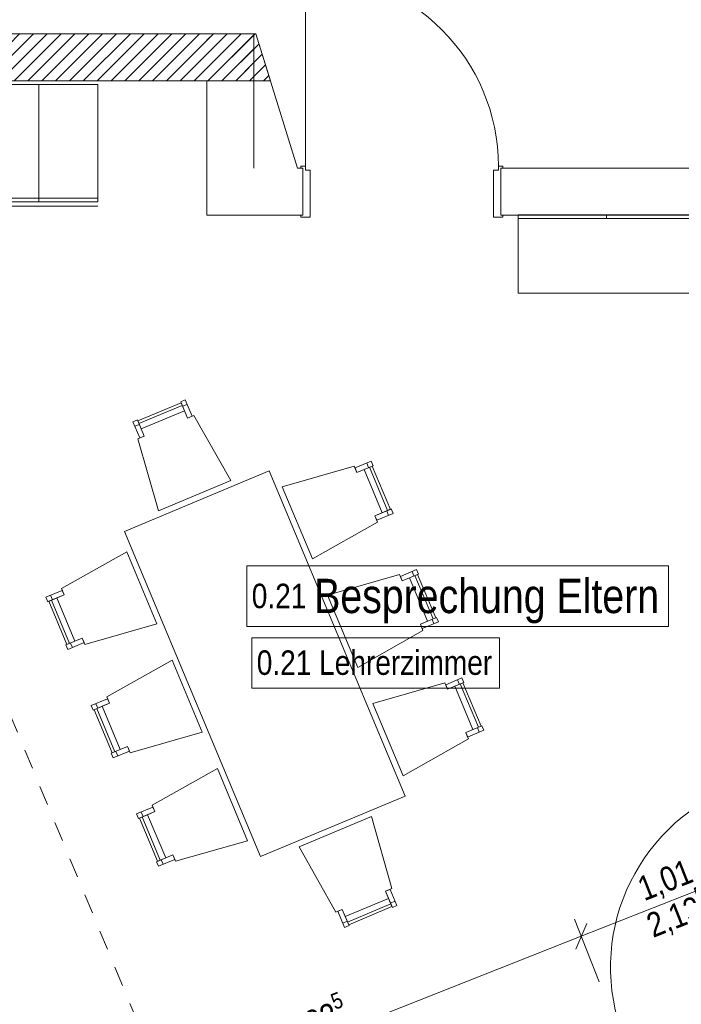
# Model space of a CAD drawing. Header units: metres. Extents: x -80 to 1923, y -189 to 69.
# Tile 183 of 256: x 955.25 to 958.63, y 39.9 to 44.93. Entities that reach past the tile are written whole.
import ezdxf

# ---------------------------------------------------------------- set-up
doc = ezdxf.new("R2010")
doc.units = ezdxf.units.M
doc.header["$MEASUREMENT"] = 0
for name, pattern in [('Strichlinie eng', [0.115, 0.075, -0.04]), ('Strichlinie_ eng', [0.115, 0.075, -0.04]), ('Wipeout_Contour', [1, 0, -1])]:
    doc.linetypes.add(name, pattern=pattern)
for name, color, linetype in [('00 Schraffuren', 7, 'Continuous'), ('10 Wand außen', 7, 'Continuous'), ('50 Möblierung', 7, 'Continuous'), ('80 Raum', 7, 'Continuous'), ('90 Allgemein Bemaßung', 7, 'Continuous'), ('Abbruch_80 Raumbez Abbruch 50stel', 7, 'Continuous'), ('Neubau_10 Wand innen GK', 7, 'Continuous'), ('Neubau_50 Möblierung', 7, 'Continuous')]:
    doc.layers.add(name, color=color, linetype=linetype)
doc.styles.add('ERSTELLTER_STIL_2', font='ARIALN.TTF')
doc.dimstyles.new('ERSTELLTER_STIL__1', dxfattribs={"dimtxt": 0.125, "dimasz": 0.095143, "dimexe": 0.18, "dimexo": 0.25, "dimgap": 0, "dimtad": 1, "dimzin": 0, "dimdsep": 46, "dimtxsty": 'ERSTELLTER_STIL_2', "dimblk": 'ARROWHEAD_6', "dimblk1": 'ARROWHEAD_6', "dimblk2": 'ARROWHEAD_6', "dimcen": 0.09, "dimclrd": 7, "dimclre": 7, "dimclrt": 7, "dimazin": 0, "dimtfac": 1, "dimtdec": 4, "dimtmove": 0, "dimatfit": 3, "dimfxl": 1, "dimtolj": 1, "dimtzin": 0, "dimarcsym": 0})
pattern_1 = [(45, (929.77, 0), (-0.03535534, 0.03535534), [])]

# ---------------------------------------------------------------- blocks, each defined once
blk = doc.blocks.new('Blockrahmentür 1-Fl 27_6')
at = {"layer": '10 Wand außen', "color": 7, "linetype": 'Continuous', "lineweight": 13}
for p, q in [((0.4925, 0.01), (0.4925, 0.995)), ((-0.4925, 0.01), (-0.515, 0.01)), ((-0.515, 0.01), (-0.515, 0)), ((-0.515, 0), (-0.505, 0)), ((-0.505, 0), (-0.505, -0.24)), ((-0.4925, -0.01), (-0.4925, 0.01)), ((0.4925, -0.01), (0.4925, 0.01)), ((0.4925, 0.01), (0.515, 0.01)), ((0.515, 0), (0.505, 0)), ((0.505, 0), (0.505, -0.24)), ((0.515, 0.01), (0.515, 0)), ((-0.4675, -0.01), (-0.4925, -0.01)), ((-0.4675, -0.25), (-0.4675, -0.01)), ((0.4675, -0.25), (0.4675, -0.01)), ((0.4675, -0.01), (0.4925, -0.01)), ((-0.505, -0.24), (-0.515, -0.24)), ((-0.515, -0.24), (-0.515, -0.25)), ((-0.515, -0.25), (-0.4675, -0.25)), ((0.515, -0.25), (0.4675, -0.25)), ((0.505, -0.24), (0.515, -0.24)), ((0.515, -0.24), (0.515, -0.25))]:
    blk.add_line(p, q, dxfattribs=at)
at = {"layer": '10 Wand außen', "color": 7, "linetype": 'Continuous', "lineweight": 9}
for p, q in [((-0.505, 0), (-0.505, -0.24)), ((-0.505, 0), (-0.505, -0.24)), ((0.505, 0), (0.505, -0.24)), ((0.505, 0), (0.505, -0.24))]:
    blk.add_line(p, q, dxfattribs=at)
blk.add_arc((0.4925, 0.01), 0.985, 90, 180, dxfattribs=at)
blk = doc.blocks.new('5-Flügelfenster 27')
at = {"layer": '10 Wand außen', "color": 7, "linetype": 'Continuous', "lineweight": 9}
for p, q in [((-2.13, 0.145), (2.13, 0.145)), ((-2.13, 0), (-2.13, 0.145)), ((2.13, 0), (2.13, 0.145)), ((-2.13, -0.07), (-2.13, 0)), ((-2.13, -0.07), (-2.13, 0)), ((2.13, -0.07), (2.13, 0)), ((2.13, -0.07), (2.13, 0)), ((-2.13, -0.22), (-2.13, -0.07)), ((2.13, -0.22), (2.13, -0.07)), ((-2.13, -0.22), (-2.13, -0.25)), ((-2.13, -0.25), (2.13, -0.25)), ((2.13, -0.25), (2.13, -0.22))]:
    blk.add_line(p, q, dxfattribs=at)
at = {"layer": '10 Wand außen', "color": 7, "linetype": 'Continuous', "lineweight": 13}
for p, q in [((-2.13, 0), (-2.07, 0)), ((-2.07, -0.03), (-2.07, 0.04)), ((-2.07, 0.04), (-1.99, 0.04)), ((-2.07, 0), (-2.07, -0.03)), ((-1.99, 0.04), (-1.312, 0.04)), ((-1.99, 0.04), (-1.99, -0.03)), ((-1.99, 0.01), (-1.312, 0.01)), ((-1.312, -0.03), (-1.312, 0.04)), ((-1.312, 0.04), (-1.232, 0.04)), ((-1.232, 0.005), (-1.252, 0.005)), ((-1.252, 0.005), (-1.252, -0.03)), ((-1.252, -0.03), (-1.252, 0.005)), ((-1.252, 0.005), (-1.232, 0.005)), ((-1.232, 0.04), (-1.232, 0.005)), ((-1.232, 0.04), (-1.172, 0.04)), ((-1.232, 0.005), (-1.232, 0.04)), ((-1.172, 0.04), (-0.484, 0.04)), ((-1.172, 0.04), (-1.172, -0.03)), ((-1.172, 0.01), (-0.484, 0.01)), ((-0.484, -0.03), (-0.484, 0.04)), ((-0.484, 0.04), (-0.424, 0.04)), ((-0.424, 0.04), (-0.424, 0.005)), ((-0.424, 0.005), (-0.424, 0.04)), ((-0.424, 0.04), (-0.344, 0.04)), ((-0.424, 0.005), (-0.404, 0.005)), ((-0.404, 0.005), (-0.424, 0.005)), ((-0.404, 0.005), (-0.404, -0.03)), ((-0.404, -0.03), (-0.404, 0.005)), ((-0.344, 0.04), (0.344, 0.04)), ((-0.344, 0.04), (-0.344, -0.03)), ((-0.344, 0.01), (0.344, 0.01)), ((0.344, -0.03), (0.344, 0.04)), ((0.344, 0.04), (0.404, 0.04)), ((0.404, 0.04), (0.404, 0.005)), ((0.404, 0.005), (0.404, 0.04)), ((0.404, 0.04), (0.484, 0.04)), ((0.404, 0.005), (0.424, 0.005)), ((0.424, 0.005), (0.404, 0.005)), ((0.424, 0.005), (0.424, -0.03)), ((0.424, -0.03), (0.424, 0.005)), ((0.484, 0.04), (1.172, 0.04)), ((0.484, 0.04), (0.484, -0.03)), ((0.484, 0.01), (1.172, 0.01)), ((1.172, -0.03), (1.172, 0.04)), ((1.172, 0.04), (1.232, 0.04)), ((1.232, 0.04), (1.232, 0.005)), ((1.232, 0.005), (1.232, 0.04)), ((1.232, 0.04), (1.312, 0.04)), ((1.232, 0.005), (1.252, 0.005)), ((1.252, 0.005), (1.232, 0.005)), ((1.252, 0.005), (1.252, -0.03)), ((1.252, -0.03), (1.252, 0.005)), ((1.312, 0.04), (1.99, 0.04)), ((1.312, 0.04), (1.312, -0.03)), ((1.312, 0.01), (1.99, 0.01)), ((1.99, -0.03), (1.99, 0.04)), ((1.99, 0.04), (2.07, 0.04)), ((2.07, 0.04), (2.07, -0.03)), ((2.07, -0.03), (2.07, 0)), ((2.07, 0), (2.13, 0)), ((-2.07, -0.03), (-2.05, -0.03)), ((-1.99, -0.03), (-2.07, -0.03)), ((-2.05, -0.03), (-2.05, -0.07)), ((-1.312, 0), (-1.99, 0)), ((-1.312, -0.03), (-1.99, -0.03)), ((-1.252, -0.03), (-1.312, -0.03)), ((-1.172, -0.03), (-1.252, -0.03)), ((-0.484, 0), (-1.172, 0)), ((-0.484, -0.03), (-1.172, -0.03)), ((-0.404, -0.03), (-0.484, -0.03)), ((-0.344, -0.03), (-0.404, -0.03)), ((0.344, 0), (-0.344, 0)), ((0.344, -0.03), (-0.344, -0.03)), ((0.424, -0.03), (0.344, -0.03)), ((0.484, -0.03), (0.424, -0.03)), ((1.172, 0), (0.484, 0)), ((1.172, -0.03), (0.484, -0.03)), ((1.252, -0.03), (1.172, -0.03)), ((1.312, -0.03), (1.252, -0.03)), ((1.99, 0), (1.312, 0)), ((1.99, -0.03), (1.312, -0.03)), ((2.07, -0.03), (1.99, -0.03)), ((2.05, -0.07), (2.05, -0.03)), ((2.05, -0.03), (2.07, -0.03)), ((-2.05, -0.07), (-2.13, -0.07)), ((2.05, -0.07), (-2.05, -0.07)), ((2.13, -0.07), (2.05, -0.07))]:
    blk.add_line(p, q, dxfattribs=at)
at = {"layer": '10 Wand außen', "color": 7, "linetype": 'Strichlinie eng', "lineweight": 9}
blk.add_line((-2.13, -0.22), (2.13, -0.22), dxfattribs=at)
blk = doc.blocks.new('Blockrahmentür 1-Fl 27_31')
at = {"layer": 'Neubau_10 Wand innen GK', "color": 7, "linetype": 'Continuous', "lineweight": 13}
for p, q in [((0.4925, -0.01), (0.4925, 0.975)), ((-0.4925, -0.01), (-0.515, -0.01)), ((-0.515, -0.01), (-0.515, -0.02)), ((-0.515, -0.02), (-0.505, -0.02)), ((-0.505, -0.02), (-0.505, -0.145)), ((-0.505, -0.0325), (-0.505, -0.02)), ((-0.505, -0.0325), (-0.505, -0.02)), ((-0.505, -0.045), (-0.505, -0.0325)), ((-0.505, -0.045), (-0.505, -0.0325)), ((-0.505, -0.12), (-0.505, -0.045)), ((-0.505, -0.12), (-0.505, -0.045)), ((-0.4925, -0.03), (-0.4925, -0.01)), ((-0.4675, -0.03), (-0.4925, -0.03)), ((-0.4675, -0.155), (-0.4675, -0.03)), ((0.4675, -0.155), (0.4675, -0.03)), ((0.4675, -0.03), (0.4925, -0.03)), ((0.4925, -0.03), (0.4925, -0.01)), ((0.4925, -0.01), (0.515, -0.01)), ((0.515, -0.02), (0.505, -0.02)), ((0.505, -0.02), (0.505, -0.145)), ((0.505, -0.0325), (0.505, -0.02)), ((0.505, -0.0325), (0.505, -0.02)), ((0.505, -0.045), (0.505, -0.0325)), ((0.505, -0.045), (0.505, -0.0325)), ((0.505, -0.12), (0.505, -0.045)), ((0.505, -0.12), (0.505, -0.045)), ((0.515, -0.01), (0.515, -0.02)), ((-0.505, -0.145), (-0.515, -0.145)), ((-0.515, -0.145), (-0.515, -0.155)), ((-0.505, -0.1325), (-0.505, -0.12)), ((-0.505, -0.1325), (-0.505, -0.12)), ((-0.505, -0.145), (-0.505, -0.1325)), ((-0.505, -0.145), (-0.505, -0.1325)), ((0.505, -0.1325), (0.505, -0.12)), ((0.505, -0.1325), (0.505, -0.12)), ((0.505, -0.145), (0.505, -0.1325)), ((0.505, -0.145), (0.505, -0.1325)), ((0.505, -0.145), (0.515, -0.145)), ((0.515, -0.145), (0.515, -0.155)), ((-0.515, -0.155), (-0.4675, -0.155)), ((0.515, -0.155), (0.4675, -0.155))]:
    blk.add_line(p, q, dxfattribs=at)
at = {"layer": 'Neubau_10 Wand innen GK', "color": 7, "linetype": 'Continuous', "lineweight": 9}
blk.add_arc((0.4925, -0.01), 0.985, 90, 180, dxfattribs=at)
blk = doc.blocks.new('Text 3D 27[15]_1', base_point=(953.7199, 42.4584))
at = {"layer": '50 Möblierung', "color": 8, "linetype": 'Continuous', "lineweight": 18}
for q in [(953.7199, 42.4584), (955.516, 37.9917)]:
    blk.add_line((955.5622, 38.0109), q, dxfattribs=at)
at = {"layer": '50 Möblierung', "color": 8, "linetype": 'Continuous', "lineweight": 18, "flags": 128}
blk.add_lwpolyline([(953.7199, 42.4584), (953.6737, 42.4393), (955.516, 37.9917), (955.5622, 38.0109)], close=True, dxfattribs=at)
at = {"layer": '50 Möblierung', "color": 8, "linetype": 'Continuous', "lineweight": 18}
blk.add_point((955.5622, 38.0109), dxfattribs=at)
blk = doc.blocks.new('Unterschrank 27[16]_1', base_point=(955.6519, 44.5983))
at = {"color": 254, "linetype": 'Wipeout_Contour', "lineweight": 0, "ltscale": 3826.1121}
blk.add_wipeout([(955.6521, 43.9783), (955.6519, 44.5983), (955.3519, 44.5982), (955.3521, 43.9782)], dxfattribs=at).dxf.layer = '50 Möblierung'
at = {"layer": '50 Möblierung', "color": 8, "linetype": 'Continuous', "lineweight": 18}
for p, q in [((955.3519, 44.5982), (955.6519, 44.5983)), ((955.3519, 44.5982), (955.6519, 44.5983)), ((955.3521, 44.0002), (955.3519, 44.5982)), ((955.6519, 44.5983), (955.6521, 44.0003)), ((955.6521, 44.0183), (955.3521, 44.0182)), ((955.6521, 44.0003), (955.3521, 44.0002)), ((955.6521, 43.9783), (955.3521, 43.9782))]:
    blk.add_line(p, q, dxfattribs=at)
blk = doc.blocks.new('Unterschrank 27[17]_1', base_point=(955.3519, 44.5982))
at = {"color": 254, "linetype": 'Wipeout_Contour', "lineweight": 0, "ltscale": 3824.313982}
blk.add_wipeout([(955.3521, 43.9782), (955.3519, 44.5982), (954.7519, 44.5979), (954.7521, 43.9779)], dxfattribs=at).dxf.layer = '50 Möblierung'
at = {"layer": '50 Möblierung', "color": 8, "linetype": 'Continuous', "lineweight": 18}
for p, q in [((954.7519, 44.5979), (955.3519, 44.5982)), ((954.7519, 44.5979), (955.3519, 44.5982)), ((954.7521, 43.9999), (954.7519, 44.5979)), ((955.3519, 44.5982), (955.3521, 44.0002)), ((955.3521, 44.0182), (954.7521, 44.0179)), ((955.3521, 44.0002), (954.7521, 43.9999)), ((955.3521, 43.9782), (954.7521, 43.9779))]:
    blk.add_line(p, q, dxfattribs=at)
blk = doc.blocks.new('Tisch-Stuhlgruppe eckig 27[24]_1', base_point=(956.5054, 41.6406))
at = {"layer": 'Neubau_50 Möblierung', "color": 8, "linetype": 'Continuous', "lineweight": 18}
for p, q in [((955.8626, 42.8676), (956.0834, 42.9599)), ((956.1084, 42.965), (956.0854, 42.9553)), ((955.8414, 42.8533), (955.8645, 42.863)), ((957.0254, 42.6652), (957.035, 42.6422)), ((957.132, 42.4233), (957.0396, 42.6441)), ((957.137, 42.3983), (957.1274, 42.4213)), ((957.2569, 42.1117), (957.2665, 42.0886)), ((957.3635, 41.8697), (957.2711, 42.0906)), ((955.4109, 41.99), (955.4205, 41.967)), ((955.5083, 41.7442), (955.4159, 41.9651)), ((957.3685, 41.8447), (957.3589, 41.8678)), ((955.5225, 41.7231), (955.5129, 41.7461)), ((957.4884, 41.5581), (957.498, 41.5351)), ((957.595, 41.3162), (957.5026, 41.537)), ((955.6424, 41.4365), (955.652, 41.4134)), ((955.7397, 41.1907), (955.6474, 41.4115)), ((957.6, 41.2912), (957.5904, 41.3142)), ((955.754, 41.1695), (955.7444, 41.1926)), ((955.8739, 40.883), (955.8835, 40.8599)), ((955.9712, 40.6371), (955.8789, 40.858)), ((955.9855, 40.616), (955.9759, 40.639)), ((957.1483, 40.4136), (956.9274, 40.3213)), ((957.1694, 40.4279), (957.1464, 40.4182)), ((956.9025, 40.3162), (956.9255, 40.3259))]:
    blk.add_line(p, q, dxfattribs=at)
at = {"layer": 'Neubau_50 Möblierung', "color": 8, "linetype": 'Continuous', "lineweight": 18, "flags": 128}
for points in [[(955.8742, 42.8399), (956.095, 42.9323), (956.0776, 42.9738), (955.8568, 42.8814)], [(956.1335, 42.905), (956.1104, 42.8954), (956.0757, 42.9784), (956.0988, 42.988)], [(955.9621, 42.4214), (956.3311, 42.5758), (956.1428, 42.9089), (956.1104, 42.8954), (956.095, 42.9323), (955.8742, 42.8399), (955.8896, 42.803), (955.8572, 42.7895)], [(955.8665, 42.7934), (955.8896, 42.803), (955.8549, 42.886), (955.8318, 42.8764)], [(956.7478, 42.1755), (956.5935, 42.5446), (956.9615, 42.6494), (956.975, 42.6171), (957.012, 42.6325), (957.1043, 42.4117), (957.0674, 42.3962), (957.0809, 42.3639)], [(956.9654, 42.6402), (956.975, 42.6171), (957.0581, 42.6518), (957.0484, 42.6749)], [(957.1043, 42.4117), (957.012, 42.6325), (957.0535, 42.6499), (957.1458, 42.429)], [(957.2217, 40.9646), (956.5272, 42.6253), (955.7892, 42.3166), (956.4836, 40.656)], [(957.0771, 42.3732), (957.0674, 42.3962), (957.1504, 42.431), (957.1601, 42.4079)], [(955.9544, 41.8437), (955.8001, 42.2128), (955.4669, 42.0244), (955.4805, 41.9921), (955.4436, 41.9766), (955.5359, 41.7558), (955.5728, 41.7712), (955.5864, 41.7389)], [(956.9793, 41.622), (956.825, 41.991), (957.193, 42.0959), (957.2065, 42.0635), (957.2434, 42.079), (957.3358, 41.8581), (957.2989, 41.8427), (957.3124, 41.8103)], [(957.1969, 42.0866), (957.2065, 42.0635), (957.2896, 42.0983), (957.2799, 42.1213)], [(957.3358, 41.8581), (957.2434, 42.079), (957.285, 42.0963), (957.3773, 41.8755)], [(955.4708, 42.0151), (955.4805, 41.9921), (955.3974, 41.9573), (955.3878, 41.9804)], [(955.5359, 41.7558), (955.4436, 41.9766), (955.4021, 41.9593), (955.4944, 41.7384)], [(957.3085, 41.8196), (957.2989, 41.8427), (957.3819, 41.8774), (957.3916, 41.8544)], [(955.5825, 41.7481), (955.5728, 41.7712), (955.4898, 41.7365), (955.4995, 41.7134)], [(956.1859, 41.2902), (956.0316, 41.6592), (955.6984, 41.4709), (955.712, 41.4385), (955.6751, 41.4231), (955.7674, 41.2022), (955.8043, 41.2177), (955.8179, 41.1853)], [(957.2108, 41.0685), (957.0565, 41.4375), (957.4245, 41.5424), (957.438, 41.51), (957.4749, 41.5254), (957.5673, 41.3046), (957.5304, 41.2892), (957.5439, 41.2568)], [(957.4284, 41.5331), (957.438, 41.51), (957.5211, 41.5447), (957.5114, 41.5678)], [(957.5673, 41.3046), (957.4749, 41.5254), (957.5165, 41.5428), (957.6088, 41.3219)], [(955.7023, 41.4616), (955.712, 41.4385), (955.6289, 41.4038), (955.6193, 41.4269)], [(955.7674, 41.2022), (955.6751, 41.4231), (955.6336, 41.4057), (955.7259, 41.1849)], [(957.54, 41.2661), (957.5304, 41.2892), (957.6134, 41.3239), (957.6231, 41.3008)], [(955.814, 41.1946), (955.8043, 41.2177), (955.7213, 41.1829), (955.7309, 41.1599)], [(956.4174, 40.7366), (956.2631, 41.1057), (955.9299, 40.9173), (955.9435, 40.885), (955.9066, 40.8695), (955.9989, 40.6487), (956.0358, 40.6641), (956.0494, 40.6318)], [(955.9338, 40.908), (955.9435, 40.885), (955.8604, 40.8502), (955.8508, 40.8733)], [(955.9989, 40.6487), (955.9066, 40.8695), (955.865, 40.8522), (955.9574, 40.6313)], [(957.0488, 40.8598), (956.6797, 40.7055), (956.8681, 40.3723), (956.9004, 40.3859), (956.9159, 40.349), (957.1367, 40.4413), (957.1213, 40.4782), (957.1536, 40.4917)], [(956.0455, 40.6411), (956.0358, 40.6641), (955.9528, 40.6294), (955.9624, 40.6063)], [(957.1443, 40.4879), (957.1213, 40.4782), (957.156, 40.3952), (957.1791, 40.4048)], [(957.1367, 40.4413), (956.9159, 40.349), (956.9332, 40.3074), (957.1541, 40.3998)], [(956.8774, 40.3762), (956.9004, 40.3859), (956.9352, 40.3028), (956.9121, 40.2932)]]:
    blk.add_lwpolyline(points, close=True, dxfattribs=at)
blk = doc.blocks.new('Garderobe 01 27[25]_1', base_point=(958.6987, 43.9337))
at = {"layer": 'Neubau_50 Möblierung', "color": 8, "linetype": 'Continuous', "lineweight": 18}
for p, q in [((958.6987, 43.9137), (957.7987, 43.9137)), ((958.2487, 43.9337), (958.2487, 43.9137)), ((958.6987, 43.9337), (958.6987, 43.9137))]:
    blk.add_line(p, q, dxfattribs=at)
at = {"layer": 'Neubau_50 Möblierung', "color": 8, "linetype": 'Continuous', "lineweight": 18, "flags": 128}
blk.add_lwpolyline([(958.6987, 43.9337), (957.7987, 43.9337), (957.7987, 43.5337), (958.6987, 43.5337)], close=True, dxfattribs=at)
blk = doc.blocks.new('*D445', base_point=(929.77, 0))
at = {"layer": '90 Allgemein Bemaßung', "color": 7, "linetype": 'Continuous', "lineweight": 9}
for p, q in [((958.1204, 40.2483), (959.0599, 40.6191)), ((958.1486, 40.3133), (958.0922, 40.1833)), ((955.4814, 39.2066), (958.1204, 40.2483)), ((955.5732, 38.974), (955.4469, 39.2939)), ((955.5096, 39.2715), (955.4532, 39.1416)), ((955.4115, 39.179), (955.4814, 39.2066))]:
    blk.add_line(p, q, dxfattribs=at)
at = {"layer": '90 Allgemein Bemaßung', "color": 7, "lineweight": 9, "insert": (956.6467, 39.6622), "char_height": 0.125, "attachment_point": 7, "rotation": 21.5411, "style": 'ERSTELLTER_STIL_2'}
blk.add_mtext('\\A1;{\\pql;\\fArial Narrow|b0|i0|c0|p0;\\W1.000000;2,83\\fArial Narrow|b0|i0|c0|p0;\\W1.000000;\\A1{\\H.66x;\\S5^  ;}}', dxfattribs=at)
blk = doc.blocks.new('ARROWHEAD_6')
at = {"color": 0, "linetype": 'Continuous', "lineweight": 0}
for p, q in [((0, 0), (-1, 0)), ((-0.5, -0.5), (0.5, 0.5))]:
    blk.add_line(p, q, dxfattribs=at)
blk = doc.blocks.new('*D447', base_point=(929.77, 0))
at = {"layer": '90 Allgemein Bemaßung', "color": 7, "linetype": 'Continuous', "lineweight": 9}
for p, q in [((959.0599, 40.6191), (959.3847, 40.7474)), ((959.1517, 40.3866), (959.0254, 40.7065)), ((959.0881, 40.6841), (959.0317, 40.5542)), ((958.1204, 40.2483), (959.0599, 40.6191)), ((958.2122, 40.0158), (958.086, 40.3356)), ((958.1486, 40.3133), (958.0922, 40.1833)), ((955.4814, 39.2066), (958.1204, 40.2483))]:
    blk.add_line(p, q, dxfattribs=at)
at = {"layer": '90 Allgemein Bemaßung', "color": 7, "lineweight": 9, "char_height": 0.125, "attachment_point": 7, "rotation": 21.5411, "style": 'ERSTELLTER_STIL_2'}
for s, insert in [('\\A1;{\\pql;\\fArial Narrow|b0|i0|c0|p0;\\W1.000000;2,13\\fArial Narrow|b0|i0|c0|p0;\\W1.000000;\\A1{\\H.66x;\\S5^  ;}}', (958.5002, 40.2057)), ('\\A1;{\\pql;\\fArial Narrow|b0|i0|c0|p0;\\W1.000000;1,01}', (958.45, 40.4053))]:
    blk.add_mtext(s, dxfattribs=dict(at, insert=insert))

msp = doc.modelspace()

# ---------------------------------------------------------------- hatches: boundary and pattern name
at = {"layer": '10 Wand außen', "linetype": 'Continuous', "lineweight": 18, "true_color": 0x1f1f1f}
h = msp.add_hatch(dxfattribs=at)
h.set_pattern_fill('Hochlochziegel_0001', color=250, style=0, pattern_type=2)
h.set_pattern_definition(pattern_1)
h.paths.add_polyline_path([(953.2147, 44.6176), (956.2097, 44.6176), (956.4497, 44.8576), (953.1153, 44.8576)])
h = msp.add_hatch(dxfattribs=at)
h.set_pattern_fill('Hochlochziegel_0001', color=250, style=0, pattern_type=2)
h.set_pattern_definition(pattern_1)
h.paths.add_polyline_path([(956.2097, 44.6176), (956.4497, 44.6176), (956.4497, 44.8576)])
h = msp.add_hatch(dxfattribs=at)
h.set_pattern_fill('Hochlochziegel_0001', color=250, style=0, pattern_type=2)
h.set_pattern_definition(pattern_1)
h.paths.add_polyline_path([(956.5342, 44.6176), (956.4597, 44.8576), (956.2097, 44.8576), (956.2097, 44.6176)])

# ---------------------------------------------------------------- linework, layer by layer
at = {"layer": '00 Schraffuren', "color": 7, "linetype": 'Strichlinie_ eng', "lineweight": 9}
msp.add_line((956.237, 38.8892), (954.6107, 42.8154), dxfattribs=at)
at = {"layer": '10 Wand außen', "color": 7, "linetype": 'Continuous', "lineweight": 9}
for p, q in [((956.4597, 44.8576), (956.2097, 44.8576)), ((956.4597, 44.8576), (956.2097, 44.8576)), ((956.5342, 44.6176), (956.4597, 44.8576)), ((956.4497, 44.6176), (956.2097, 44.6176)), ((956.2097, 44.6176), (956.5342, 44.6176)), ((956.4497, 44.6176), (956.2097, 44.6176)), ((956.2097, 44.6176), (956.5342, 44.6176)), ((956.6997, 44.1719), (956.6997, 43.9319)), ((957.7097, 44.1719), (957.7097, 43.9319))]:
    msp.add_line(p, q, dxfattribs=at)
at = {"layer": '10 Wand außen', "color": 7, "linetype": 'Continuous', "lineweight": 9, "flags": 128}
for points in [[(956.4497, 44.8576), (953.1153, 44.8576)], [(956.2097, 44.8576), (956.4597, 44.8576)], [(956.4497, 44.8576), (956.4497, 44.6176)], [(956.6725, 44.1719), (956.4597, 44.8576)], [(953.2147, 44.6176), (956.2097, 44.6176)], [(956.2097, 44.6176), (956.2097, 44.1719)], [(956.2097, 44.6176), (956.2097, 43.9319)], [(956.4497, 44.1719), (956.4497, 44.6176)], [(956.6997, 44.1719), (956.6725, 44.1719)], [(963.1132, 44.1719), (957.7097, 44.1719)], [(956.2097, 43.9319), (956.6997, 43.9319)], [(957.7097, 43.9319), (963.1132, 43.9319)]]:
    msp.add_lwpolyline(points, dxfattribs=at)
at = {"layer": '80 Raum', "color": 7, "linetype": 'Continuous', "lineweight": 9, "flags": 128}
msp.add_lwpolyline([(956.4134, 41.8314), (958.5648, 41.8314), (958.5648, 42.1408), (956.4134, 42.1408), (956.4134, 41.8314)], close=True, dxfattribs=at)
at = {"layer": 'Abbruch_80 Raumbez Abbruch 50stel', "color": 40, "linetype": 'Continuous', "lineweight": 9, "true_color": 0xe6c200, "flags": 128}
msp.add_lwpolyline([(956.4389, 41.5163), (957.7033, 41.5163), (957.7033, 41.7722), (956.4389, 41.7722), (956.4389, 41.5163)], close=True, dxfattribs=at)

# ---------------------------------------------------------------- block references
at = {"layer": '10 Wand außen', "color": 7, "linetype": 'Continuous', "lineweight": 13, "xscale": -1}
msp.add_blockref('Blockrahmentür 1-Fl 27_6', (957.2047, 44.1719), dxfattribs=at)
at = {"layer": '10 Wand außen', "color": 7, "linetype": 'Continuous', "lineweight": 13, "xscale": -0.9999999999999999, "rotation": 292.4999999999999}
msp.add_blockref('5-Flügelfenster 27', (954.7333, 40.5727), dxfattribs=at)
at = {"layer": '50 Möblierung', "color": 8, "linetype": 'Continuous', "lineweight": 18}
msp.add_blockref('Text 3D 27[15]_1', (953.7199, 42.4584), dxfattribs=at)
at = {"layer": 'Neubau_10 Wand innen GK', "color": 7, "linetype": 'Continuous', "lineweight": 13, "rotation": 21.5411041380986}
msp.add_blockref('Blockrahmentür 1-Fl 27_31', (958.7931, 39.9197), dxfattribs=at)
at = {"layer": 'Neubau_50 Möblierung', "color": 8, "linetype": 'Continuous', "lineweight": 18}
for name, p in [('Garderobe 01 27[25]_1', (958.6987, 43.9337)), ('Tisch-Stuhlgruppe eckig 27[24]_1', (956.5054, 41.6406))]:
    msp.add_blockref(name, p, dxfattribs=at)

# ---------------------------------------------------------------- texts
at = {"layer": '80 Raum', "color": 7, "linetype": 'Continuous', "lineweight": 9, "insert": (956.4384, 41.8464), "char_height": 0.125, "attachment_point": 7, "style": 'ERSTELLTER_STIL_2'}
msp.add_mtext('\\A1;{\\pql;\\fArial Narrow|b0|i0|c0|p0;\\W1.000000;0.2\\fArial Narrow|b0|i0|c0|p0;\\W1.000000;1\\fArial Narrow|b0|i0|c0|p0;\\W1.000000; \\fArial Narrow|b0|i0|c0|p0;\\H1.400000x;\\W1.000000;Besprechung Eltern}', dxfattribs=at)
at = {"layer": 'Abbruch_80 Raumbez Abbruch 50stel', "color": 40, "linetype": 'Continuous', "lineweight": 9, "true_color": 0xe6c200, "insert": (956.4639, 41.7086), "char_height": 0.125, "attachment_point": 1, "style": 'ERSTELLTER_STIL_2'}
msp.add_mtext('\\A1;{\\pql;\\fArial Narrow|b0|i0|c0|p0;\\W1.000000;0.21\\fArial Narrow|b0|i0|c0|p0;\\W1.000000; \\fArial Narrow|b0|i0|c0|p0;\\W1.000000;Lehrerzimmer}', dxfattribs=at)

# ---------------------------------------------------------------- dimensions: what is measured, and where the dimension line sits
at = {"layer": '90 Allgemein Bemaßung', "color": 7, "linetype": 'Continuous', "lineweight": 9}
for base, p1, p2, picture, middle in [((959.0599, 40.6191), (958.3307, 39.7156), (959.2702, 40.0865), '*D447', (958.5775, 40.5228)), ((958.1204, 40.2483), (955.6916, 38.6739), (958.3307, 39.7156), '*D445', (956.9201, 39.8686))]:
    dim = msp.add_linear_dim(base=base, p1=p1, p2=p2, angle=21.5411, dimstyle='ERSTELLTER_STIL__1', dxfattribs=at)
    dim.commit()
    dim.dimension.update_dxf_attribs({"geometry": picture, "text_midpoint": middle, "dimtype": 160, "text_rotation": 21.5411})

# ---------------------------------------------------------------- next in the draw order: block references
at = {"layer": '50 Möblierung', "color": 8, "linetype": 'Continuous', "lineweight": 18}
msp.add_blockref('Unterschrank 27[16]_1', (955.6519, 44.5983), dxfattribs=at)

# ---------------------------------------------------------------- next in the draw order: block references
msp.add_blockref('Unterschrank 27[17]_1', (955.3519, 44.5982), dxfattribs=at)

doc.saveas('drawing.dxf')
